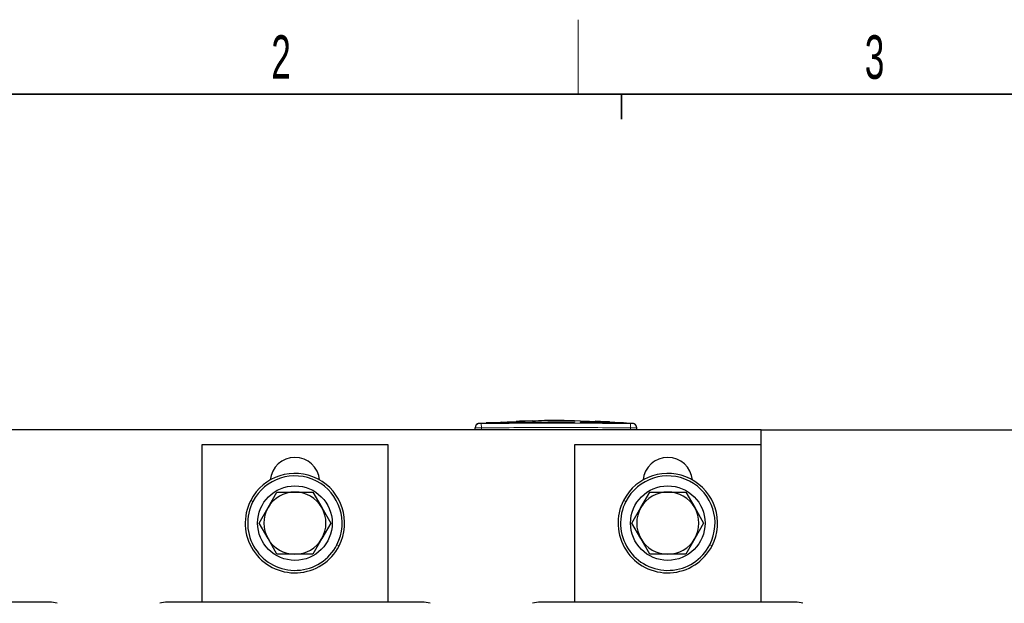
# Model space of a CAD drawing. Header units: millimetres. Extents: x 5 to 418, y 2 to 292.
# Tile 8 of 23: x 77 to 156, y 242 to 288. Entities that reach past the tile are written whole.
import ezdxf

# ---------------------------------------------------------------- set-up
doc = ezdxf.new("R2010")
doc.units = ezdxf.units.MM
doc.layers.add('SLD-0', color=7, linetype='Continuous')
doc.styles.add('SLDTEXTSTYLE0', font='TXT', dxfattribs={"width": 0.605})
doc.dimstyles.new('SLDDIMSTYLE0', dxfattribs={"dimtxt": 3.5, "dimasz": 3.302, "dimexe": 0, "dimexo": 0.0625, "dimgap": 0.875, "dimtad": 1, "dimlfac": 2, "dimrnd": 1e-09, "dimzin": 12, "dimdsep": 46, "dimtxsty": 'SLDTEXTSTYLE0', "dimsah": 1, "dimcen": 0.09, "dimadec": 0, "dimazin": 3, "dimtfac": 1, "dimtofl": 0, "dimtmove": 0, "dimatfit": 3, "dimfxl": 1, "dimfrac": 2, "dimtolj": 1, "dimtzin": 12, "dimarcsym": 0})

# ---------------------------------------------------------------- blocks, each defined once
blk = doc.blocks.new('_D_1')
at = {"layer": 'SLD-0'}
for p, q in [((136.216, 255.502), (164.466, 255.502)), ((163.466, 255.502), (163.466, 175.802)), ((153.466, 175.802), (164.466, 175.802))]:
    blk.add_line(p, q, dxfattribs=at)
for points in [[(163.466, 255.502), (162.958, 252.2), (163.974, 252.2)], [(163.466, 175.802), (163.974, 179.104), (162.958, 179.104)]]:
    blk.add_solid(points, dxfattribs=at)
at = {"layer": 'SLD-0', "insert": (158.954, 209.636), "char_height": 3.5, "attachment_point": 1, "rotation": 90, "style": 'SLDTEXTSTYLE0'}
blk.add_mtext('159,4', dxfattribs=at)

msp = doc.modelspace()

# ---------------------------------------------------------------- linework, layer by layer
at = {"color": 7, "linetype": 'Continuous', "lineweight": 25}
for p, q in [((114.1607, 256.0534), (113.4688, 256.0183)), ((115.2604, 256.1071), (114.0927, 256.0672)), ((114.1605, 256.0463), (115.2596, 256.0823)), ((115.2596, 256.0723), (114.1605, 256.0362)), ((114.1605, 256.0463), (114.1605, 256.0362)), ((115.2596, 256.1339), (116.4701, 256.1153)), ((115.2596, 256.0823), (115.2596, 256.0723)), ((116.4701, 256.1053), (115.3061, 256.1232)), ((116.7955, 256.1595), (115.8024, 256.1256)), ((116.4701, 256.1153), (121.2205, 256.1465)), ((121.2205, 256.1364), (116.4701, 256.1053)), ((116.4701, 256.1153), (116.4701, 256.1053)), ((117.2301, 256.1651), (116.5116, 256.1883)), ((117.8233, 256.2274), (116.79, 256.1928)), ((119.0688, 256.2555), (121.6579, 256.233)), ((119.0688, 256.2296), (119.0688, 256.2555)), ((120.1447, 256.2362), (119.0688, 256.2455)), ((121.2205, 256.2185), (119.0688, 256.2296)), ((121.2205, 256.1465), (121.2205, 256.1364)), ((121.6579, 256.233), (121.6579, 256.2039)), ((121.6579, 256.1406), (124.4965, 256.0722)), ((121.6579, 256.1406), (121.6579, 256.1306)), ((124.4965, 256.0622), (121.6579, 256.1306)), ((125.1426, 256.0705), (121.7173, 256.1928)), ((122.8773, 256.1927), (122.8773, 256.1736)), ((123.7479, 256.1539), (122.8773, 256.1927)), ((122.8773, 256.1827), (123.7479, 256.1439)), ((122.8773, 256.1736), (123.7479, 256.1389)), ((124.0666, 256.123), (124.0666, 256.1331)), ((125.2797, 256.0576), (125.2797, 256.0476)), ((125.9626, 256.0183), (125.2797, 256.0505)), ((136.2157, 255.5021), (61.2157, 255.5021)), ((113.2157, 255.5021), (113.2157, 255.658)), ((126.2157, 255.5021), (126.2157, 255.658)), ((136.2157, 254.3021), (136.2157, 255.5021)), ((106.2157, 254.3021), (91.2157, 254.3021)), ((91.2157, 254.3021), (91.2157, 241.6521)), ((106.2157, 241.6521), (106.2157, 254.3021)), ((136.2157, 254.3021), (121.2157, 254.3021)), ((121.2157, 254.3021), (121.2157, 241.6521)), ((136.2157, 241.6521), (136.2157, 254.3021)), ((96.5506, 249.2521), (97.2723, 250.5021)), ((97.2723, 250.5021), (98.7157, 250.5021)), ((98.7157, 250.5021), (100.1591, 250.5021)), ((100.1591, 250.5021), (100.8808, 249.2521)), ((126.5506, 249.2521), (127.2723, 250.5021)), ((127.2723, 250.5021), (128.7157, 250.5021)), ((128.7157, 250.5021), (130.1591, 250.5021)), ((130.1591, 250.5021), (130.8808, 249.2521)), ((95.8289, 248.0021), (96.5506, 249.2521)), ((100.8808, 249.2521), (101.6025, 248.0021)), ((125.8289, 248.0021), (126.5506, 249.2521)), ((130.8808, 249.2521), (131.6025, 248.0021)), ((96.5506, 246.7521), (95.8289, 248.0021)), ((101.6025, 248.0021), (100.8808, 246.7521)), ((126.5506, 246.7521), (125.8289, 248.0021)), ((131.6025, 248.0021), (130.8808, 246.7521)), ((97.2723, 245.5021), (96.5506, 246.7521)), ((100.8808, 246.7521), (100.1591, 245.5021)), ((127.2723, 245.5021), (126.5506, 246.7521)), ((130.8808, 246.7521), (130.1591, 245.5021)), ((98.7157, 245.5021), (97.2723, 245.5021)), ((100.1591, 245.5021), (98.7157, 245.5021)), ((128.7157, 245.5021), (127.2723, 245.5021)), ((130.1591, 245.5021), (128.7157, 245.5021)), ((78.9657, 241.6521), (58.4657, 241.6521)), ((108.9657, 241.6521), (88.4657, 241.6521)), ((138.9657, 241.6521), (118.4657, 241.6521))]:
    msp.add_line(p, q, dxfattribs=at)
at = {"color": 7, "linetype": 'Continuous', "lineweight": 18}
for p, q in [((113.7115, 256.008), (113.7157, 255.6581)), ((123.7479, 256.1539), (123.7479, 256.1439)), ((124.4965, 256.0722), (124.4965, 256.0622)), ((125.7199, 256.008), (125.7157, 255.6581)), ((113.7157, 255.5021), (113.7157, 255.6581)), ((125.7157, 255.5021), (125.7157, 255.6581)), ((95.3355, 249.7382), (95.1575, 249.8295)), ((125.3355, 249.7382), (125.1575, 249.8295)), ((102.0959, 246.266), (102.2739, 246.1746)), ((132.0959, 246.266), (132.2739, 246.1746))]:
    msp.add_line(p, q, dxfattribs=at)
at = {"color": 7, "linetype": 'Continuous', "lineweight": 25}
for centre in [(98.7157, 248.0021), (128.7157, 248.0021)]:
    msp.add_circle(centre, 3, dxfattribs=at)
for centre, radius, start, end in [((113.5657, 255.6737), 0.35, 93.308358, 180.001701), ((125.8657, 255.6737), 0.35, 359.998284, 86.658763), ((98.7157, 251.2771), 2, 5.582593, 174.417407), ((128.7157, 251.2771), 2, 5.582593, 174.417407), ((98.7157, 248.0021), 4, 332.815306, 152.815306), ((128.7157, 248.0021), 4, 332.815306, 152.815306), ((98.7157, 248.0021), 3.8, 332.815306, 152.815306), ((128.7157, 248.0021), 3.8, 332.815306, 152.815306), ((98.7157, 248.0021), 2.5, 90, 150), ((98.7157, 248.0021), 2.5, 30, 90), ((128.7157, 248.0021), 2.5, 90, 150), ((128.7157, 248.0021), 2.5, 30, 90), ((98.7157, 248.0021), 4, 152.815306, 332.815306), ((98.7157, 248.0021), 3.8, 152.815306, 332.815306), ((128.7157, 248.0021), 4, 152.815306, 332.815306), ((128.7157, 248.0021), 3.8, 152.815306, 332.815306), ((98.7157, 248.0021), 2.5, 150, 210), ((98.7157, 248.0021), 2.5, 330, 30), ((128.7157, 248.0021), 2.5, 150, 210), ((128.7157, 248.0021), 2.5, 330, 30), ((98.7157, 248.0021), 2.5, 210, 270), ((98.7157, 248.0021), 2.5, 270, 330), ((128.7157, 248.0021), 2.5, 210, 270), ((128.7157, 248.0021), 2.5, 270, 330), ((78.9657, 239.6521), 2, 71.805128, 90), ((88.4657, 239.6521), 2, 90, 108.194872), ((108.9657, 239.6521), 2, 71.805128, 90), ((118.4657, 239.6521), 2, 90, 108.194872), ((138.9657, 239.6521), 2, 71.805128, 90)]:
    msp.add_arc(centre, radius, start, end, dxfattribs=at)
at = {"color": 7, "linetype": 'Continuous', "lineweight": 18}
for centre, start, end in [((113.5657, 255.658), 90.990495, 179.998049), ((125.8657, 255.658), 0.001948, 89.00993)]:
    msp.add_arc(centre, 0.35, start, end, dxfattribs=at)
for points, knots in [([(113.5456, 256.0212), (113.5453, 256.0216), (113.5443, 256.0226), (113.5537, 256.0137), (113.5596, 256.008)], [0, 0, 0, 0, 0.3621246, 1, 1, 1, 1]), ([(113.5596, 256.008), (113.5605, 256.0079), (113.5627, 256.0076), (113.5812, 256.0073), (113.6155, 256.0073), (113.6606, 256.0075), (113.6945, 256.0078), (113.7115, 256.008)], [0, 0, 0, 0, 0.1406569, 0.35550383, 0.57103286, 0.78617163, 1, 1, 1, 1]), ([(113.7115, 256.008), (115.713, 256.0258), (119.7159, 256.0613), (123.7187, 256.0258), (125.7199, 256.008)], [0, 0, 0, 0, 0.5000392, 1, 1, 1, 1]), ([(125.7199, 256.008), (125.731, 256.0079), (125.7591, 256.0076), (125.8014, 256.0073), (125.8398, 256.0073), (125.8662, 256.0075), (125.8699, 256.0078), (125.8718, 256.008)], [0, 0, 0, 0, 0.14056682, 0.35532754, 0.57084354, 0.78604362, 1, 1, 1, 1]), ([(125.8718, 256.008), (125.8782, 256.014), (125.8876, 256.023), (125.8862, 256.0217), (125.8858, 256.0212)], [0, 0, 0, 0, 0.6810033, 1, 1, 1, 1]), ([(113.7157, 255.6581), (113.6595, 255.6579), (113.5471, 255.6575), (113.3973, 255.6574), (113.2842, 255.6574), (113.2242, 255.6576), (113.2181, 255.6579), (113.2157, 255.658)], [0, 0, 0, 0, 0.2146723, 0.429352, 0.6440261, 0.8586954, 1, 1, 1, 1]), ([(125.7157, 255.6581), (123.7159, 255.6774), (119.7159, 255.716), (115.7159, 255.6774), (113.7157, 255.6581)], [0, 0, 0, 0, 0.49996096, 1, 1, 1, 1]), ([(126.2157, 255.658), (126.2102, 255.6579), (126.1991, 255.6575), (126.1129, 255.6574), (125.9861, 255.6574), (125.8455, 255.6576), (125.7526, 255.658), (125.7157, 255.6581)], [0, 0, 0, 0, 0.2146728, 0.4293525, 0.6440267, 0.8586958, 1, 1, 1, 1])]:
    msp.add_open_spline(points, degree=3, knots=knots, dxfattribs=at)
at = {"color": 7, "linetype": 'Continuous', "lineweight": 25}
for points, knots in [([(120.9619, 256.2198), (120.5708, 256.2389), (119.525, 256.29), (118.4792, 256.2314), (117.8245, 256.1947)], [0, 0, 0, 0, 0.3740413, 1, 1, 1, 1]), ([(123.7479, 256.1389), (123.7837, 256.1375), (123.8554, 256.1346), (123.9508, 256.132), (124.0233, 256.1309), (124.0648, 256.1315), (124.0706, 256.1335), (124.04, 256.1369), (123.9766, 256.1415), (123.8874, 256.1468), (123.8061, 256.1511), (123.7591, 256.1534), (123.7479, 256.1539)], [0, 0, 0, 0, 0.1073587, 0.214721, 0.322003, 0.4292233, 0.5364373, 0.6436973, 0.7510459, 0.8585026, 0.9660513, 1, 1, 1, 1]), ([(123.7479, 256.1439), (123.7837, 256.1421), (123.8555, 256.1385), (123.9513, 256.133), (124.0227, 256.1283), (124.063, 256.1247), (124.0627, 256.1235), (124.0625, 256.123)], [0, 0, 0, 0, 0.2150885, 0.4301767, 0.6452497, 0.8601714, 1, 1, 1, 1]), ([(124.4965, 256.0722), (124.5917, 256.0695), (124.7821, 256.0642), (125.0344, 256.0601), (125.1984, 256.0579), (125.2593, 256.0577), (125.2797, 256.0576)], [0, 0, 0, 0, 0.2851253, 0.5702516, 0.8553553, 1, 1, 1, 1]), ([(125.2797, 256.0476), (125.2351, 256.0479), (125.1457, 256.0485), (124.915, 256.052), (124.6876, 256.0565), (124.5446, 256.0607), (124.4965, 256.0622)], [0, 0, 0, 0, 0.285052, 0.570102, 0.8551915, 1, 1, 1, 1]), ([(125.2797, 256.0576), (125.3389, 256.0571), (125.4167, 256.0564), (125.3969, 256.0591), (125.3921, 256.0598)], [0, 0, 0, 0, 0.7597868, 1, 1, 1, 1]), ([(125.3906, 256.0498), (125.3955, 256.049), (125.4123, 256.0465), (125.3348, 256.0471), (125.2797, 256.0476)], [0, 0, 0, 0, 0.2906381, 1, 1, 1, 1]), ([(113.2157, 255.658), (113.2157, 255.6639), (113.2157, 255.6732), (113.2157, 255.6722), (113.2157, 255.6718)], [0, 0, 0, 0, 0.6377978, 1, 1, 1, 1]), ([(126.2157, 255.6718), (126.2157, 255.6723), (126.2157, 255.6736), (126.2157, 255.6644), (126.2157, 255.658)], [0, 0, 0, 0, 0.31878163, 1, 1, 1, 1])]:
    msp.add_open_spline(points, degree=3, knots=knots, dxfattribs=at)
at = {"layer": 'SLD-0', "lineweight": 18}
msp.add_line((121.5, 282.5), (121.5, 288.5), dxfattribs=at)
at = {"layer": 'SLD-0', "lineweight": 35}
msp.add_line((408, 282.5), (26, 282.5), dxfattribs=at)
at = {"layer": 'SLD-0'}
for p, q in [((125, 280.5), (125, 282.5)), ((125, 282.5), (125, 280.5))]:
    msp.add_line(p, q, dxfattribs=at)

# ---------------------------------------------------------------- texts
at = {"layer": 'SLD-0', "char_height": 3.5, "attachment_point": 2, "style": 'SLDTEXTSTYLE0'}
for s, insert in [('2', (97.6027, 287.243)), ('3', (145.3527, 287.243))]:
    msp.add_mtext(s, dxfattribs=dict(at, insert=insert))

# ---------------------------------------------------------------- dimensions: what is measured, and where the dimension line sits
at = {"layer": 'SLD-0'}
dim = msp.add_linear_dim(base=(163.4657, 175.8021), p1=(136.2157, 255.5021), p2=(153.4657, 175.8021), angle=90, dimstyle='SLDDIMSTYLE0', dxfattribs=at)
dim.commit()
dim.dimension.update_dxf_attribs({"geometry": '_D_1', "text_midpoint": (163.4657, 215.6521), "dimtype": 160})

doc.saveas('drawing.dxf')
